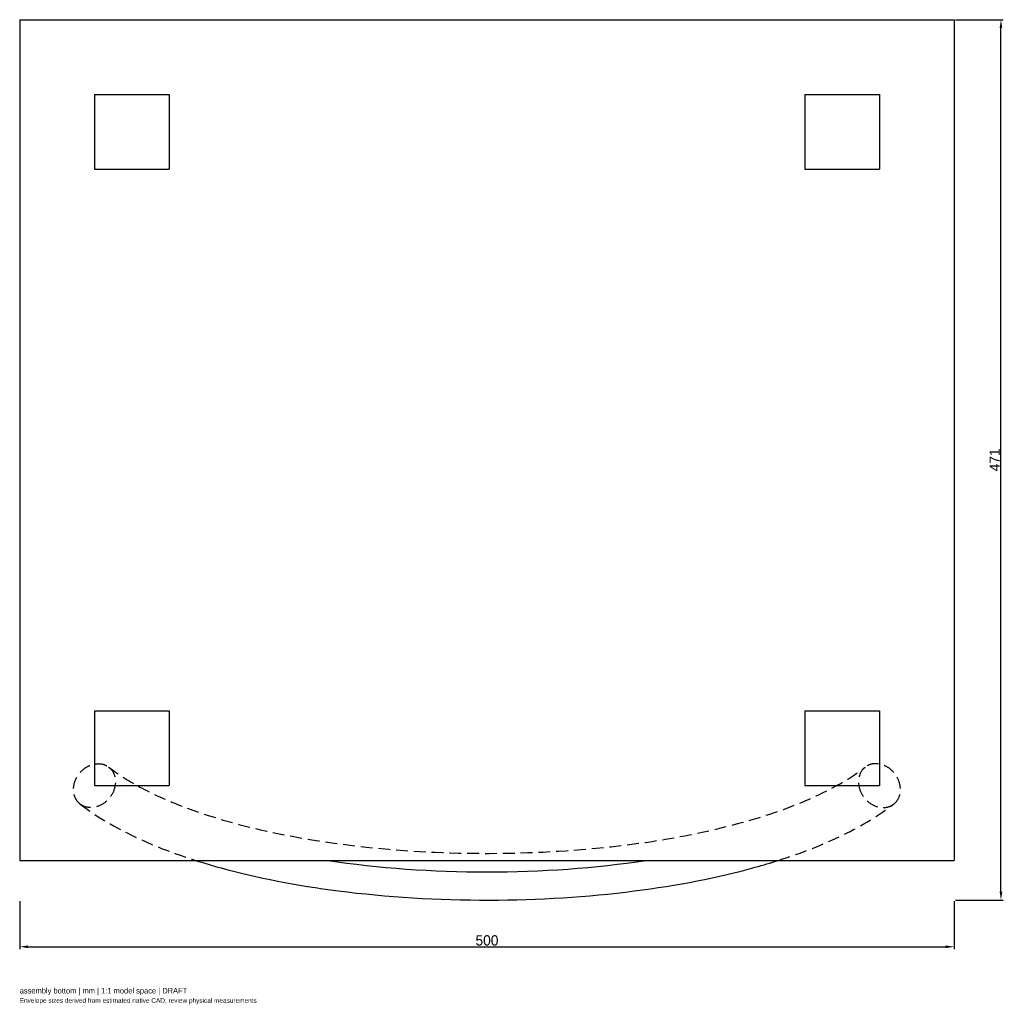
# Model space of a CAD drawing. Header units: millimetres. Extents: x -250 to 276, y -302 to 225.
import ezdxf

# ---------------------------------------------------------------- set-up
doc = ezdxf.new("R2010")
doc.units = ezdxf.units.MM
doc.linetypes.add('HIDDEN', pattern=[9.525, 6.35, -3.175])
for name, color, linetype in [('ANNOTATIONS', 7, 'Continuous'), ('DIMENSIONS', 7, 'Continuous'), ('HIDDEN', 8, 'HIDDEN'), ('VISIBLE', 7, 'Continuous')]:
    doc.layers.add(name, color=color, linetype=linetype)
doc.dimstyles.get("Standard").update_dxf_attribs({"dimtxt": 2.5, "dimasz": 2.5, "dimexe": 1.25, "dimexo": 0.625, "dimtad": 1, "dimcen": 2.5, "dimazin": 3, "dimtfac": 1, "dimtmove": 0, "dimatfit": 3})

# ---------------------------------------------------------------- blocks, each defined once
blk = doc.blocks.new('_CLOSEDFILLED')
at = {"color": 0, "linetype": 'BYBLOCK'}
blk.add_solid([(-1, 0.16), (0, 0), (-1, -0.16)], dxfattribs=at)
blk = doc.blocks.new('*D2')
at = {"color": 0}
for p, q in [((250.62, 225), (276.25, 225)), ((275, -241.75), (275, 220.5)), ((250.62, -246.25), (276.25, -246.25))]:
    blk.add_line(p, q, dxfattribs=at)
at = {"layer": 'Defpoints'}
for p in [(250, 225), (250, -246.25), (275, -246.25)]:
    blk.add_point(p, dxfattribs=at)
at = {"layer": 'DIMENSIONS', "color": 0, "xscale": 4.5, "yscale": 4.5}
for p, rotation in [((275, 225), 90), ((275, -246.25), 270)]:
    blk.add_blockref('_CLOSEDFILLED', p, dxfattribs=dict(at, rotation=rotation))
at = {"layer": 'DIMENSIONS', "color": 0, "insert": (271.62, -10.62), "char_height": 5.5, "attachment_point": 5, "rotation": 90}
blk.add_mtext('471', dxfattribs=at)

msp = doc.modelspace()

# ---------------------------------------------------------------- linework, layer by layer
at = {"layer": 'HIDDEN'}
for p, q in [((-250, 225), (-250, -225)), ((-250, 225), (250, 225)), ((250, 225), (250, -225)), ((-210, 185), (-210, 145)), ((-210, 185), (-170, 185)), ((-170, 185), (-170, 145)), ((170, 185), (170, 145)), ((170, 185), (210, 185)), ((210, 185), (210, 145)), ((-210, 145), (-170, 145)), ((170, 145), (210, 145)), ((-210, -145), (-210, -185)), ((-210, -145), (-170, -145)), ((-170, -145), (-170, -185)), ((170, -145), (170, -185)), ((170, -145), (210, -145)), ((210, -145), (210, -185)), ((-210, -185), (-170, -185)), ((170, -185), (210, -185)), ((-250, -225), (250, -225))]:
    msp.add_line(p, q, dxfattribs=at)
for points, knots in [([(-217.593, -194.929), (-218.674, -194.104), (-219.556, -193.02), (-220.173, -191.76), (-220.791, -190.501), (-221.144, -189.066), (-221.205, -187.564), (-221.268, -186.062), (-221.038, -184.494), (-220.534, -182.977), (-220.031, -181.461), (-219.255, -179.998), (-218.262, -178.699), (-217.27, -177.398), (-216.064, -176.263), (-214.733, -175.377), (-213.402, -174.491), (-211.949, -173.855), (-210.481, -173.519), (-209.014, -173.181), (-207.533, -173.143), (-206.152, -173.409), (-204.77, -173.674), (-203.489, -174.242), (-202.407, -175.071)], [0, 0, 0, 0, 0.125, 0.125, 0.125, 0.25, 0.25, 0.25, 0.375, 0.375, 0.375, 0.5, 0.5, 0.5, 0.625, 0.625, 0.625, 0.75, 0.75, 0.75, 0.875, 0.875, 0.875, 1, 1, 1, 1]), ([(217.593, -194.929), (218.674, -194.104), (219.556, -193.02), (220.173, -191.76), (220.791, -190.501), (221.144, -189.066), (221.205, -187.564), (221.268, -186.062), (221.038, -184.494), (220.534, -182.977), (220.031, -181.461), (219.255, -179.998), (218.262, -178.699), (217.27, -177.398), (216.064, -176.263), (214.733, -175.377), (213.402, -174.491), (211.949, -173.855), (210.481, -173.519), (209.014, -173.181), (207.533, -173.143), (206.152, -173.409), (204.77, -173.674), (203.489, -174.242), (202.407, -175.071)], [0, 0, 0, 0, 0.125, 0.125, 0.125, 0.25, 0.25, 0.25, 0.375, 0.375, 0.375, 0.5, 0.5, 0.5, 0.625, 0.625, 0.625, 0.75, 0.75, 0.75, 0.875, 0.875, 0.875, 1, 1, 1, 1]), ([(-202.407, -175.071), (-201.016, -176.131), (-199.958, -177.624), (-199.364, -179.357), (-198.765, -181.088), (-198.631, -183.054), (-198.961, -185)], [0, 0, 0, 0, 0.5, 0.5, 0.5, 1, 1, 1, 1]), ([(-202.407, -175.071), (-197.655, -178.705), (-192.072, -182.297), (-185.676, -185.749), (-179.282, -189.202), (-172.076, -192.516), (-164.144, -195.614), (-151.487, -200.562), (-136.975, -204.951), (-121.157, -208.592), (-103.619, -212.636), (-84.494, -215.764), (-64.592, -217.886), (-43.264, -220.163), (-21.045, -221.29), (1.153, -221.249), (23.233, -221.21), (45.304, -220.014), (66.466, -217.683), (86.243, -215.507), (105.224, -212.333), (122.607, -208.255), (137.459, -204.776), (151.133, -200.636), (163.167, -195.993), (171.321, -192.85), (178.725, -189.479), (185.283, -185.961), (191.843, -182.444), (197.558, -178.78), (202.407, -175.071)], [0, 0, 0, 0, 0.0691517, 0.0691517, 0.0691517, 0.1383033, 0.1383033, 0.1383033, 0.2486939, 0.2486939, 0.2486939, 0.3711047, 0.3711047, 0.3711047, 0.5022717, 0.5022717, 0.5022717, 0.632744, 0.632744, 0.632744, 0.7546896, 0.7546896, 0.7546896, 0.8588691, 0.8588691, 0.8588691, 0.9294346, 0.9294346, 0.9294346, 1, 1, 1, 1]), ([(202.407, -175.071), (201.016, -176.131), (199.958, -177.624), (199.364, -179.357), (198.765, -181.088), (198.631, -183.054), (198.961, -185)], [0, 0, 0, 0, 0.5, 0.5, 0.5, 1, 1, 1, 1]), ([(-198.961, -185), (-199.306, -187.065), (-200.182, -189.153), (-201.485, -190.959), (-202.783, -192.768), (-204.501, -194.288), (-206.4, -195.301), (-208.298, -196.32), (-210.368, -196.829), (-212.326, -196.76), (-214.284, -196.697), (-216.124, -196.057), (-217.593, -194.929)], [0, 0, 0, 0, 0.5342793, 0.5342793, 0.5342793, 1.0685586, 1.0685586, 1.0685586, 1.6028378, 1.6028378, 1.6028378, 2.1371171, 2.1371171, 2.1371171, 2.1371171]), ([(198.961, -185), (199.306, -187.065), (200.182, -189.153), (201.485, -190.959), (202.783, -192.768), (204.501, -194.288), (206.4, -195.301), (208.298, -196.32), (210.368, -196.829), (212.326, -196.76), (214.284, -196.697), (216.124, -196.057), (217.593, -194.929)], [0, 0, 0, 0, 0.5342793, 0.5342793, 0.5342793, 1.0685586, 1.0685586, 1.0685586, 1.6028378, 1.6028378, 1.6028378, 2.1371171, 2.1371171, 2.1371171, 2.1371171]), ([(-217.593, -194.929), (-207.986, -202.279), (-196.326, -208.984), (-182.77, -214.949), (-174.508, -218.586), (-165.547, -221.945), (-155.977, -225)], [0, 0, 0, 0, 0.12668511, 0.12668511, 0.12668511, 0.20393103, 0.20393103, 0.20393103, 0.20393103]), ([(155.978, -225), (168.612, -220.967), (180.178, -216.404), (190.487, -211.374), (200.801, -206.343), (209.858, -200.844), (217.593, -194.929)], [0, 0, 0, 0, 0.5, 0.5, 0.5, 1, 1, 1, 1])]:
    msp.add_open_spline(points, degree=3, knots=knots, dxfattribs=at)
at = {"layer": 'VISIBLE'}
for p, q in [((-250, 225), (-250, -225)), ((-250, 225), (250, 225)), ((250, 225), (250, -225)), ((-210, 185), (-210, 145)), ((-210, 185), (-170, 185)), ((-170, 185), (-170, 145)), ((170, 185), (170, 145)), ((170, 185), (210, 185)), ((210, 185), (210, 145)), ((-210, 145), (-170, 145)), ((170, 145), (210, 145)), ((-210, -145), (-210, -185)), ((-210, -145), (-170, -145)), ((-170, -145), (-170, -185)), ((170, -145), (170, -185)), ((170, -145), (210, -145)), ((210, -145), (210, -185)), ((-210, -185), (-170, -185)), ((170, -185), (210, -185)), ((-250, -225), (250, -225))]:
    msp.add_line(p, q, dxfattribs=at)
for points, knots in [([(-155.977, -225), (-151.536, -226.418), (-146.97, -227.769), (-142.279, -229.053), (-123.074, -234.315), (-101.859, -238.428), (-79.564, -241.296), (-53.598, -244.64), (-26.185, -246.3), (1.201, -246.249), (27.532, -246.202), (53.849, -244.574), (78.841, -241.388), (101.863, -238.458), (123.745, -234.201), (143.469, -228.725), (147.743, -227.539), (151.913, -226.298), (155.978, -225)], [0, 0, 0, 0, 0.0521685, 0.0521685, 0.0521685, 0.2658523, 0.2658523, 0.2658523, 0.5147354, 0.5147354, 0.5147354, 0.7540336, 0.7540336, 0.7540336, 0.974448, 0.974448, 0.974448, 1, 1, 1, 1]), ([(-85.135, -225), (-58.069, -229.105), (-29.038, -231.165), (0, -231.164), (29.038, -231.165), (58.069, -229.105), (85.135, -225)], [0, 0, 0, 0, 0.5, 0.5, 0.5, 1, 1, 1, 1])]:
    msp.add_open_spline(points, degree=3, knots=knots, dxfattribs=at)

# ---------------------------------------------------------------- texts
at = {"layer": 'ANNOTATIONS'}
for s, height, p in [('assembly bottom | mm | 1:1 model space | DRAFT', 3, (-250, -296.25)), ('Envelope sizes derived from estimated native CAD; review physical measurements', 2.5, (-250, -301.25))]:
    msp.add_text(s, height=height, dxfattribs=at).set_placement(p)

# ---------------------------------------------------------------- dimensions: what is measured, and where the dimension line sits
at = {"layer": 'DIMENSIONS'}
dim = msp.add_linear_dim(base=(275, -246.25), p1=(250, -246.25), p2=(250, 225), angle=90, dimstyle='Standard', override={"dimtxt": 5.5, "dimasz": 4.5, "dimtad": 1, "dimdec": 2}, dxfattribs=at)
dim.commit()
dim.dimension.update_dxf_attribs({"geometry": '*D2', "text_midpoint": (271.625, -10.625)})
msp.add_linear_dim(base=(-250, -271.25), p1=(-250, -246.25), p2=(250, -246.25), dimstyle='Standard', override={"dimtxt": 5.5, "dimasz": 4.5, "dimtad": 1, "dimdec": 2}, dxfattribs=at).render()

doc.saveas('drawing.dxf')
